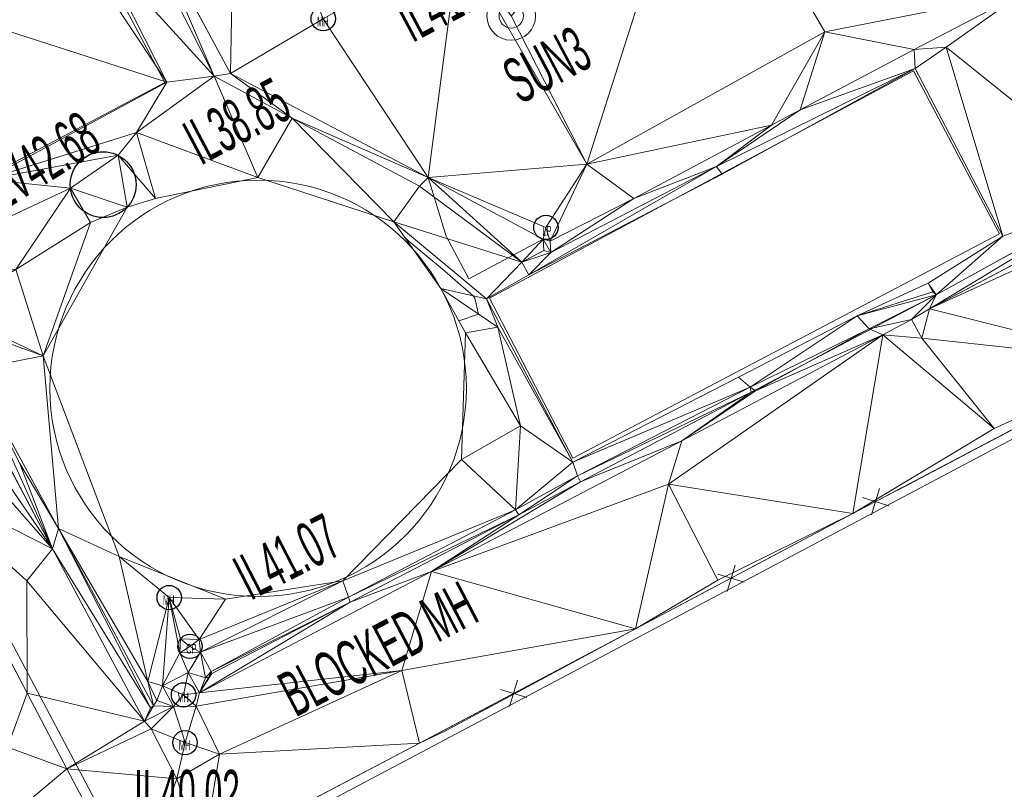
# Model space of a CAD drawing. Extents: x 79271 to 79617, y -3659238 to -3658956.
# Tile 10 of 29: x 79417 to 79447, y -3659144 to -3659120. Entities that reach past the tile are written whole.
import ezdxf
from ezdxf.enums import TextEntityAlignment as Align

# ---------------------------------------------------------------- set-up
doc = ezdxf.new("R2010")
doc.units = 0
for name, color, linetype in [('3dFace', 7, 'Continuous'), ('BUILDING', 7, 'Continuous'), ('CATCH_PIT', 7, 'Continuous'), ('CODE', 7, 'Continuous'), ('ELEVATION', 7, 'Continuous'), ('ELP', 7, 'Continuous'), ('ERF_LINES', 7, 'Continuous'), ('FENCE', 7, 'Continuous'), ('GCONTOUR', 7, 'Continuous'), ('MH', 7, 'Continuous'), ('PIP', 7, 'Continuous'), ('POLYLINES', 7, 'Continuous'), ('RES', 7, 'Continuous'), ('SUMP', 7, 'Continuous'), ('WALL', 7, 'Continuous'), ('WASTE_WATER_TREATMENT_PLANT', 7, 'Continuous'), ('WORKING_POINT_PERM', 7, 'Continuous')]:
    doc.layers.add(name, color=color, linetype=linetype)
doc.styles.add('Arial', font='arial.ttf', dxfattribs={"height": 1})

msp = doc.modelspace()

# ---------------------------------------------------------------- linework, layer by layer
at = {"layer": '3dFace', "color": 142, "linetype": 'Continuous', "lineweight": 0, "transparency": 33554687}
for points in [[(79423.647, -3659113.627, 42.35), (79420.86, -3659117.192, 42.315), (79423.492, -3659122.06, 42.324), (79423.647, -3659113.627, 42.35)], [(79426.352, -3659120.372, 42.336), (79423.647, -3659113.627, 42.35), (79423.492, -3659122.06, 42.324), (79426.352, -3659120.372, 42.336)], [(79434.481, -3659124.857, 42.409), (79437.915, -3659114.065, 42.463), (79432.148, -3659120.285, 42.373), (79434.481, -3659124.857, 42.409)], [(79437.915, -3659114.065, 42.463), (79434.481, -3659124.857, 42.409), (79441.819, -3659120.781, 42.433), (79437.915, -3659114.065, 42.463)], [(79447.916, -3659119.579, 42.388), (79437.915, -3659114.065, 42.463), (79441.819, -3659120.781, 42.433), (79447.916, -3659119.579, 42.388)], [(79420.704, -3659117.62, 42.339), (79422.993, -3659122.147, 42.357), (79420.86, -3659117.192, 42.315), (79420.704, -3659117.62, 42.339)], [(79420.86, -3659117.192, 42.315), (79422.993, -3659122.147, 42.357), (79423.492, -3659122.06, 42.324), (79420.86, -3659117.192, 42.315)], [(79420.704, -3659117.62, 42.339), (79419.487, -3659118.293, 42.306), (79422.993, -3659122.147, 42.357), (79420.704, -3659117.62, 42.339)], [(79430.528, -3659118.005, 42.465), (79426.352, -3659120.372, 42.336), (79429.585, -3659125.266, 42.367), (79430.528, -3659118.005, 42.465)], [(79430.528, -3659118.005, 42.465), (79429.585, -3659125.266, 42.367), (79434.481, -3659124.857, 42.409), (79430.528, -3659118.005, 42.465)], [(79430.528, -3659118.005, 42.465), (79434.481, -3659124.857, 42.409), (79432.148, -3659120.285, 42.373), (79430.528, -3659118.005, 42.465)], [(79421.529, -3659122.33, 42.322), (79418.774, -3659118.173, 42.486), (79415.076, -3659120.256, 42.232), (79421.529, -3659122.33, 42.322)], [(79419.487, -3659118.293, 42.306), (79418.774, -3659118.173, 42.486), (79421.529, -3659122.33, 42.322), (79419.487, -3659118.293, 42.306)], [(79421.529, -3659122.33, 42.322), (79422.993, -3659122.147, 42.357), (79419.487, -3659118.293, 42.306), (79421.529, -3659122.33, 42.322)], [(79447.916, -3659119.579, 42.388), (79441.819, -3659120.781, 42.433), (79444.576, -3659121.321, 42.426), (79447.916, -3659119.579, 42.388)], [(79447.916, -3659119.579, 42.388), (79444.576, -3659121.321, 42.426), (79445.564, -3659121.254, 42.373), (79447.916, -3659119.579, 42.388)], [(79451.078, -3659125.682, 42.286), (79447.916, -3659119.579, 42.388), (79445.564, -3659121.254, 42.373), (79451.078, -3659125.682, 42.286)], [(79415.956, -3659125.326, 42.193), (79421.529, -3659122.33, 42.322), (79415.076, -3659120.256, 42.232), (79415.956, -3659125.326, 42.193)], [(79429.585, -3659125.266, 42.367), (79426.352, -3659120.372, 42.336), (79423.492, -3659122.06, 42.324), (79429.585, -3659125.266, 42.367)], [(79441.819, -3659120.781, 42.433), (79434.481, -3659124.857, 42.409), (79440.173, -3659123.657, 42.443), (79441.819, -3659120.781, 42.433)], [(79441.055, -3659123.185, 42.439), (79441.819, -3659120.781, 42.433), (79440.173, -3659123.657, 42.443), (79441.055, -3659123.185, 42.439)], [(79444.576, -3659121.321, 42.426), (79441.819, -3659120.781, 42.433), (79441.055, -3659123.185, 42.439), (79444.576, -3659121.321, 42.426)], [(79444.607, -3659121.912, 42.422), (79444.576, -3659121.321, 42.426), (79441.055, -3659123.185, 42.439), (79444.607, -3659121.912, 42.422)], [(79444.607, -3659121.912, 42.422), (79445.564, -3659121.254, 42.373), (79444.576, -3659121.321, 42.426), (79444.607, -3659121.912, 42.422)], [(79447.304, -3659127.081, 42.254), (79445.564, -3659121.254, 42.373), (79444.607, -3659121.912, 42.422), (79447.304, -3659127.081, 42.254)], [(79451.078, -3659125.682, 42.286), (79445.564, -3659121.254, 42.373), (79447.304, -3659127.081, 42.254), (79451.078, -3659125.682, 42.286)], [(79444.607, -3659121.912, 42.422), (79441.055, -3659123.185, 42.439), (79438.48, -3659124.925, 42.402), (79444.607, -3659121.912, 42.422)], [(79444.607, -3659121.912, 42.422), (79438.48, -3659124.925, 42.402), (79438.655, -3659125.162, 42.389), (79444.607, -3659121.912, 42.422)], [(79420.599, -3659123.886, 42.339), (79424.332, -3659125.268, 42.355), (79422.993, -3659122.147, 42.357), (79420.599, -3659123.886, 42.339)], [(79420.599, -3659123.886, 42.339), (79422.993, -3659122.147, 42.357), (79421.529, -3659122.33, 42.322), (79420.599, -3659123.886, 42.339)], [(79425.391, -3659123.444, 42.373), (79423.492, -3659122.06, 42.324), (79422.993, -3659122.147, 42.357), (79425.391, -3659123.444, 42.373)], [(79425.391, -3659123.444, 42.373), (79422.993, -3659122.147, 42.357), (79424.332, -3659125.268, 42.355), (79425.391, -3659123.444, 42.373)], [(79429.585, -3659125.266, 42.367), (79423.492, -3659122.06, 42.324), (79425.391, -3659123.444, 42.373), (79429.585, -3659125.266, 42.367)], [(79415.956, -3659125.326, 42.193), (79420.599, -3659123.886, 42.339), (79421.529, -3659122.33, 42.322), (79415.956, -3659125.326, 42.193)], [(79440.173, -3659123.657, 42.443), (79438.48, -3659124.925, 42.402), (79441.055, -3659123.185, 42.439), (79440.173, -3659123.657, 42.443)], [(79428.532, -3659126.633, 42.379), (79425.391, -3659123.444, 42.373), (79424.332, -3659125.268, 42.355), (79428.532, -3659126.633, 42.379)], [(79429.585, -3659125.266, 42.367), (79425.391, -3659123.444, 42.373), (79429.317, -3659125.538, 42.414), (79429.585, -3659125.266, 42.367)], [(79429.317, -3659125.538, 42.414), (79425.391, -3659123.444, 42.373), (79428.532, -3659126.633, 42.379), (79429.317, -3659125.538, 42.414)], [(79440.173, -3659123.657, 42.443), (79434.481, -3659124.857, 42.409), (79435.929, -3659125.915, 42.398), (79440.173, -3659123.657, 42.443)], [(79440.173, -3659123.657, 42.443), (79435.929, -3659125.915, 42.398), (79438.48, -3659124.925, 42.402), (79440.173, -3659123.657, 42.443)], [(79415.956, -3659125.326, 42.193), (79420.025, -3659124.584, 42.291), (79420.599, -3659123.886, 42.339), (79415.956, -3659125.326, 42.193)], [(79420.025, -3659124.584, 42.291), (79421.182, -3659125.913, 42.31), (79420.599, -3659123.886, 42.339), (79420.025, -3659124.584, 42.291)], [(79420.599, -3659123.886, 42.339), (79421.182, -3659125.913, 42.31), (79424.332, -3659125.268, 42.355), (79420.599, -3659123.886, 42.339)], [(79418.557, -3659125.594, 42.255), (79420.025, -3659124.584, 42.291), (79415.956, -3659125.326, 42.193), (79418.557, -3659125.594, 42.255)], [(79418.557, -3659125.594, 42.255), (79420.303, -3659126.186, 42.272), (79420.025, -3659124.584, 42.291), (79418.557, -3659125.594, 42.255)], [(79421.182, -3659125.913, 42.31), (79420.025, -3659124.584, 42.291), (79420.303, -3659126.186, 42.272), (79421.182, -3659125.913, 42.31)], [(79448.436, -3659127.768, 42.355), (79454.016, -3659124.572, 42.237), (79445.046, -3659129.319, 42.319), (79448.436, -3659127.768, 42.355)], [(79445.046, -3659129.319, 42.319), (79454.016, -3659124.572, 42.237), (79451.078, -3659125.682, 42.286), (79445.046, -3659129.319, 42.319)], [(79429.585, -3659125.266, 42.367), (79433.218, -3659126.809, 42.35), (79434.481, -3659124.857, 42.409), (79429.585, -3659125.266, 42.367)], [(79438.48, -3659124.925, 42.402), (79433.367, -3659127.586, 42.366), (79432.691, -3659128.273, 42.381), (79438.48, -3659124.925, 42.402)], [(79438.48, -3659124.925, 42.402), (79432.691, -3659128.273, 42.381), (79438.655, -3659125.162, 42.389), (79438.48, -3659124.925, 42.402)], [(79433.218, -3659126.809, 42.35), (79433.347, -3659127.236, 42.417), (79434.481, -3659124.857, 42.409), (79433.218, -3659126.809, 42.35)], [(79434.481, -3659124.857, 42.409), (79433.347, -3659127.236, 42.417), (79435.929, -3659125.915, 42.398), (79434.481, -3659124.857, 42.409)], [(79435.929, -3659125.915, 42.398), (79433.367, -3659127.586, 42.366), (79438.48, -3659124.925, 42.402), (79435.929, -3659125.915, 42.398)], [(79413.726, -3659127.854, 42.138), (79418.557, -3659125.594, 42.255), (79415.956, -3659125.326, 42.193), (79413.726, -3659127.854, 42.138)], [(79429.317, -3659125.538, 42.414), (79432.471, -3659127.88, 42.393), (79429.585, -3659125.266, 42.367), (79429.317, -3659125.538, 42.414)], [(79429.585, -3659125.266, 42.367), (79432.471, -3659127.88, 42.393), (79433.135, -3659127.166, 42.382), (79429.585, -3659125.266, 42.367)], [(79429.585, -3659125.266, 42.367), (79433.135, -3659127.166, 42.382), (79433.218, -3659126.809, 42.35), (79429.585, -3659125.266, 42.367)], [(79416.875, -3659128.106, 42.184), (79418.557, -3659125.594, 42.255), (79413.726, -3659127.854, 42.138), (79416.875, -3659128.106, 42.184)], [(79419.179, -3659126.654, 42.266), (79418.557, -3659125.594, 42.255), (79416.875, -3659128.106, 42.184), (79419.179, -3659126.654, 42.266)], [(79420.303, -3659126.186, 42.272), (79418.557, -3659125.594, 42.255), (79419.179, -3659126.654, 42.266), (79420.303, -3659126.186, 42.272)], [(79428.532, -3659126.633, 42.379), (79432.471, -3659127.88, 42.393), (79429.317, -3659125.538, 42.414), (79428.532, -3659126.633, 42.379)], [(79435.929, -3659125.915, 42.398), (79433.347, -3659127.236, 42.417), (79433.367, -3659127.586, 42.366), (79435.929, -3659125.915, 42.398)], [(79445.046, -3659129.319, 42.319), (79451.078, -3659125.682, 42.286), (79445.246, -3659128.883, 42.223), (79445.046, -3659129.319, 42.319)], [(79445.246, -3659128.883, 42.223), (79451.078, -3659125.682, 42.286), (79447.304, -3659127.081, 42.254), (79445.246, -3659128.883, 42.223)], [(79419.179, -3659126.654, 42.266), (79417.713, -3659130.769, 42.342), (79420.303, -3659126.186, 42.272), (79419.179, -3659126.654, 42.266)], [(79416.875, -3659128.106, 42.184), (79417.713, -3659130.769, 42.342), (79419.179, -3659126.654, 42.266), (79416.875, -3659128.106, 42.184)], [(79431.391, -3659129.01, 42.35), (79428.532, -3659126.633, 42.379), (79429.982, -3659128.696, 42.862), (79431.391, -3659129.01, 42.35)], [(79431.391, -3659129.01, 42.35), (79432.471, -3659127.88, 42.393), (79428.532, -3659126.633, 42.379), (79431.391, -3659129.01, 42.35)], [(79433.218, -3659126.809, 42.35), (79433.135, -3659127.166, 42.382), (79433.347, -3659127.236, 42.417), (79433.218, -3659126.809, 42.35)], [(79433.135, -3659127.166, 42.382), (79432.471, -3659127.88, 42.393), (79433.156, -3659127.515, 42.389), (79433.135, -3659127.166, 42.382)], [(79433.367, -3659127.586, 42.366), (79433.347, -3659127.236, 42.417), (79433.135, -3659127.166, 42.382), (79433.367, -3659127.586, 42.366)], [(79433.367, -3659127.586, 42.366), (79433.135, -3659127.166, 42.382), (79433.156, -3659127.515, 42.389), (79433.367, -3659127.586, 42.366)], [(79445.246, -3659128.883, 42.223), (79447.304, -3659127.081, 42.254), (79445.007, -3659128.529, 42.189), (79445.246, -3659128.883, 42.223)], [(79432.471, -3659127.88, 42.393), (79433.367, -3659127.586, 42.366), (79433.156, -3659127.515, 42.389), (79432.471, -3659127.88, 42.393)], [(79432.691, -3659128.273, 42.381), (79433.367, -3659127.586, 42.366), (79432.471, -3659127.88, 42.393), (79432.691, -3659128.273, 42.381)], [(79445.046, -3659129.319, 42.319), (79451.564, -3659130.951, 42.2), (79448.436, -3659127.768, 42.355), (79445.046, -3659129.319, 42.319)], [(79432.471, -3659127.88, 42.393), (79431.391, -3659129.01, 42.35), (79432.691, -3659128.273, 42.381), (79432.471, -3659127.88, 42.393)], [(79416.875, -3659128.106, 42.184), (79414.732, -3659129.372, 42.127), (79417.713, -3659130.769, 42.342), (79416.875, -3659128.106, 42.184)], [(79431.391, -3659129.01, 42.35), (79429.982, -3659128.696, 42.862), (79431.736, -3659129.885, 42.315), (79431.391, -3659129.01, 42.35)], [(79429.982, -3659128.696, 42.862), (79430.738, -3659130.054, 42.369), (79431.736, -3659129.885, 42.315), (79429.982, -3659128.696, 42.862)], [(79442.813, -3659129.535, 42.162), (79445.151, -3659128.793, 42.197), (79445.007, -3659128.529, 42.189), (79442.813, -3659129.535, 42.162)], [(79445.246, -3659128.883, 42.223), (79445.007, -3659128.529, 42.189), (79445.151, -3659128.793, 42.197), (79445.246, -3659128.883, 42.223)], [(79442.813, -3659129.535, 42.162), (79445.246, -3659128.883, 42.223), (79445.151, -3659128.793, 42.197), (79442.813, -3659129.535, 42.162)], [(79443.183, -3659129.931, 42.196), (79445.246, -3659128.883, 42.223), (79442.813, -3659129.535, 42.162), (79443.183, -3659129.931, 42.196)], [(79443.183, -3659129.931, 42.196), (79444.485, -3659129.647, 42.377), (79445.246, -3659128.883, 42.223), (79443.183, -3659129.931, 42.196)], [(79444.485, -3659129.647, 42.377), (79445.046, -3659129.319, 42.319), (79445.246, -3659128.883, 42.223), (79444.485, -3659129.647, 42.377)], [(79413.777, -3659130.541, 42.268), (79418.001, -3659136.716, 42.193), (79413.987, -3659129.12, 42.188), (79413.777, -3659130.541, 42.268)], [(79413.987, -3659129.12, 42.188), (79418.001, -3659136.716, 42.193), (79415.521, -3659131.204, 42.137), (79413.987, -3659129.12, 42.188)], [(79431.736, -3659129.885, 42.315), (79434.047, -3659134.049, 42.156), (79431.391, -3659129.01, 42.35), (79431.736, -3659129.885, 42.315)], [(79417.713, -3659130.769, 42.342), (79414.732, -3659129.372, 42.127), (79414.695, -3659129.679, 42.131), (79417.713, -3659130.769, 42.342)], [(79439.517, -3659131.738, 42.152), (79442.813, -3659129.535, 42.162), (79439.16, -3659131.421, 42.148), (79439.517, -3659131.738, 42.152)], [(79439.517, -3659131.738, 42.152), (79443.183, -3659129.931, 42.196), (79442.813, -3659129.535, 42.162), (79439.517, -3659131.738, 42.152)], [(79444.485, -3659129.647, 42.377), (79444.806, -3659130.223, 42.39), (79445.046, -3659129.319, 42.319), (79444.485, -3659129.647, 42.377)], [(79444.806, -3659130.223, 42.39), (79451.564, -3659130.951, 42.2), (79445.046, -3659129.319, 42.319), (79444.806, -3659130.223, 42.39)], [(79417.713, -3659130.769, 42.342), (79414.695, -3659129.679, 42.131), (79415.521, -3659131.204, 42.137), (79417.713, -3659130.769, 42.342)], [(79431.736, -3659129.885, 42.315), (79430.738, -3659130.054, 42.369), (79432.436, -3659132.922, 42.244), (79431.736, -3659129.885, 42.315)], [(79431.736, -3659129.885, 42.315), (79432.436, -3659132.922, 42.244), (79434.047, -3659134.049, 42.156), (79431.736, -3659129.885, 42.315)], [(79443.61, -3659130.116, 42.328), (79444.485, -3659129.647, 42.377), (79443.183, -3659129.931, 42.196), (79443.61, -3659130.116, 42.328)], [(79443.61, -3659130.116, 42.328), (79444.806, -3659130.223, 42.39), (79444.485, -3659129.647, 42.377), (79443.61, -3659130.116, 42.328)], [(79432.436, -3659132.922, 42.244), (79430.738, -3659130.054, 42.369), (79430.611, -3659133.969, 42.194), (79432.436, -3659132.922, 42.244)], [(79436.999, -3659134.722, 42.251), (79442.683, -3659135.634, 42.218), (79443.61, -3659130.116, 42.328), (79436.999, -3659134.722, 42.251)], [(79436.999, -3659134.722, 42.251), (79443.61, -3659130.116, 42.328), (79437.405, -3659133.392, 42.239), (79436.999, -3659134.722, 42.251)], [(79437.405, -3659133.392, 42.239), (79443.61, -3659130.116, 42.328), (79439.678, -3659131.85, 42.161), (79437.405, -3659133.392, 42.239)], [(79439.678, -3659131.85, 42.161), (79443.183, -3659129.931, 42.196), (79439.517, -3659131.738, 42.152), (79439.678, -3659131.85, 42.161)], [(79439.678, -3659131.85, 42.161), (79443.61, -3659130.116, 42.328), (79443.183, -3659129.931, 42.196), (79439.678, -3659131.85, 42.161)], [(79443.61, -3659130.116, 42.328), (79442.683, -3659135.634, 42.218), (79447.044, -3659133.004, 42.309), (79443.61, -3659130.116, 42.328)], [(79443.61, -3659130.116, 42.328), (79447.044, -3659133.004, 42.309), (79444.806, -3659130.223, 42.39), (79443.61, -3659130.116, 42.328)], [(79444.806, -3659130.223, 42.39), (79447.044, -3659133.004, 42.309), (79451.564, -3659130.951, 42.2), (79444.806, -3659130.223, 42.39)], [(79413.025, -3659131.046, 42.441), (79418.001, -3659136.716, 42.193), (79413.777, -3659130.541, 42.268), (79413.025, -3659131.046, 42.441)], [(79415.521, -3659131.204, 42.137), (79418.189, -3659136.095, 42.096), (79417.713, -3659130.769, 42.342), (79415.521, -3659131.204, 42.137)], [(79417.713, -3659130.769, 42.342), (79418.189, -3659136.095, 42.096), (79420.064, -3659136.954, 42.492), (79417.713, -3659130.769, 42.342)], [(79413.748, -3659134.557, 42.403), (79418.001, -3659136.716, 42.193), (79413.025, -3659131.046, 42.441), (79413.748, -3659134.557, 42.403)], [(79451.564, -3659130.951, 42.2), (79447.044, -3659133.004, 42.309), (79442.683, -3659135.634, 42.218), (79451.564, -3659130.951, 42.2)], [(79415.521, -3659131.204, 42.137), (79418.001, -3659136.716, 42.193), (79416.996, -3659134.09, 42.084), (79415.521, -3659131.204, 42.137)], [(79415.521, -3659131.204, 42.137), (79416.996, -3659134.09, 42.084), (79418.189, -3659136.095, 42.096), (79415.521, -3659131.204, 42.137)], [(79434.047, -3659134.049, 42.156), (79439.517, -3659131.738, 42.152), (79439.16, -3659131.421, 42.148), (79434.047, -3659134.049, 42.156)], [(79434.193, -3659134.465, 42.167), (79439.517, -3659131.738, 42.152), (79434.047, -3659134.049, 42.156), (79434.193, -3659134.465, 42.167)], [(79434.193, -3659134.465, 42.167), (79439.55, -3659131.891, 42.279), (79439.517, -3659131.738, 42.152), (79434.193, -3659134.465, 42.167)], [(79434.289, -3659134.649, 42.284), (79439.55, -3659131.891, 42.279), (79434.193, -3659134.465, 42.167), (79434.289, -3659134.649, 42.284)], [(79434.289, -3659134.649, 42.284), (79437.405, -3659133.392, 42.239), (79439.55, -3659131.891, 42.279), (79434.289, -3659134.649, 42.284)], [(79437.405, -3659133.392, 42.239), (79439.678, -3659131.85, 42.161), (79439.55, -3659131.891, 42.279), (79437.405, -3659133.392, 42.239)], [(79439.678, -3659131.85, 42.161), (79439.517, -3659131.738, 42.152), (79439.55, -3659131.891, 42.279), (79439.678, -3659131.85, 42.161)], [(79430.611, -3659133.969, 42.194), (79432.277, -3659135.513, 42.163), (79432.436, -3659132.922, 42.244), (79430.611, -3659133.969, 42.194)], [(79432.277, -3659135.513, 42.163), (79434.047, -3659134.049, 42.156), (79432.436, -3659132.922, 42.244), (79432.277, -3659135.513, 42.163)], [(79429.688, -3659137.42, 42.259), (79436.999, -3659134.722, 42.251), (79437.405, -3659133.392, 42.239), (79429.688, -3659137.42, 42.259)], [(79429.688, -3659137.42, 42.259), (79437.405, -3659133.392, 42.239), (79434.289, -3659134.649, 42.284), (79429.688, -3659137.42, 42.259)], [(79416.996, -3659134.09, 42.084), (79418.001, -3659136.716, 42.193), (79418.189, -3659136.095, 42.096), (79416.996, -3659134.09, 42.084)], [(79426.955, -3659137.71, 42.168), (79432.277, -3659135.513, 42.163), (79430.611, -3659133.969, 42.194), (79426.955, -3659137.71, 42.168)], [(79432.277, -3659135.513, 42.163), (79434.193, -3659134.465, 42.167), (79434.047, -3659134.049, 42.156), (79432.277, -3659135.513, 42.163)], [(79432.379, -3659135.666, 42.296), (79434.193, -3659134.465, 42.167), (79432.277, -3659135.513, 42.163), (79432.379, -3659135.666, 42.296)], [(79432.379, -3659135.666, 42.296), (79434.289, -3659134.649, 42.284), (79434.193, -3659134.465, 42.167), (79432.379, -3659135.666, 42.296)], [(79413.748, -3659134.557, 42.403), (79416.615, -3659142.834, 42.367), (79417.228, -3659141.165, 42.356), (79413.748, -3659134.557, 42.403)], [(79413.748, -3659134.557, 42.403), (79417.228, -3659141.165, 42.356), (79417.217, -3659137.711, 42.245), (79413.748, -3659134.557, 42.403)], [(79413.748, -3659134.557, 42.403), (79417.217, -3659137.711, 42.245), (79418.001, -3659136.716, 42.193), (79413.748, -3659134.557, 42.403)], [(79429.688, -3659137.42, 42.259), (79434.289, -3659134.649, 42.284), (79432.379, -3659135.666, 42.296), (79429.688, -3659137.42, 42.259)], [(79429.688, -3659137.42, 42.259), (79435.977, -3659139.19, 42.246), (79436.999, -3659134.722, 42.251), (79429.688, -3659137.42, 42.259)], [(79436.999, -3659134.722, 42.251), (79435.977, -3659139.19, 42.246), (79438.516, -3659137.681, 42.226), (79436.999, -3659134.722, 42.251)], [(79436.999, -3659134.722, 42.251), (79438.516, -3659137.681, 42.226), (79442.683, -3659135.634, 42.218), (79436.999, -3659134.722, 42.251)], [(79427.128, -3659138.213, 42.169), (79432.277, -3659135.513, 42.163), (79426.955, -3659137.71, 42.168), (79427.128, -3659138.213, 42.169)], [(79427.128, -3659138.213, 42.169), (79432.379, -3659135.666, 42.296), (79432.277, -3659135.513, 42.163), (79427.128, -3659138.213, 42.169)], [(79427.181, -3659138.368, 42.272), (79432.379, -3659135.666, 42.296), (79427.128, -3659138.213, 42.169), (79427.181, -3659138.368, 42.272)], [(79427.181, -3659138.368, 42.272), (79429.688, -3659137.42, 42.259), (79432.379, -3659135.666, 42.296), (79427.181, -3659138.368, 42.272)], [(79442.683, -3659135.634, 42.218), (79438.516, -3659137.681, 42.226), (79435.977, -3659139.19, 42.246), (79442.683, -3659135.634, 42.218)], [(79418.001, -3659136.716, 42.193), (79421.031, -3659141.627, 42.098), (79418.189, -3659136.095, 42.096), (79418.001, -3659136.716, 42.193)], [(79418.189, -3659136.095, 42.096), (79421.031, -3659141.627, 42.098), (79421.123, -3659141.562, 42.105), (79418.189, -3659136.095, 42.096)], [(79418.189, -3659136.095, 42.096), (79421.123, -3659141.562, 42.105), (79420.94, -3659140.812, 42.078), (79418.189, -3659136.095, 42.096)], [(79418.189, -3659136.095, 42.096), (79420.94, -3659140.812, 42.078), (79420.064, -3659136.954, 42.492), (79418.189, -3659136.095, 42.096)], [(79417.217, -3659137.711, 42.245), (79420.846, -3659142.03, 42.189), (79418.001, -3659136.716, 42.193), (79417.217, -3659137.711, 42.245)], [(79418.001, -3659136.716, 42.193), (79420.846, -3659142.03, 42.189), (79421.031, -3659141.627, 42.098), (79418.001, -3659136.716, 42.193)], [(79421.602, -3659138.222, 42.086), (79423.339, -3659138.268, 42.156), (79420.064, -3659136.954, 42.492), (79421.602, -3659138.222, 42.086)], [(79420.064, -3659136.954, 42.492), (79420.94, -3659140.812, 42.078), (79421.602, -3659138.222, 42.086), (79420.064, -3659136.954, 42.492)], [(79422.535, -3659141.159, 42.106), (79428.774, -3659140.473, 42.274), (79429.688, -3659137.42, 42.259), (79422.535, -3659141.159, 42.106)], [(79422.535, -3659141.159, 42.106), (79429.688, -3659137.42, 42.259), (79427.181, -3659138.368, 42.272), (79422.535, -3659141.159, 42.106)], [(79429.688, -3659137.42, 42.259), (79428.774, -3659140.473, 42.274), (79435.977, -3659139.19, 42.246), (79429.688, -3659137.42, 42.259)], [(79417.228, -3659141.165, 42.356), (79420.846, -3659142.03, 42.189), (79417.217, -3659137.711, 42.245), (79417.228, -3659141.165, 42.356)], [(79422.572, -3659139.904, 42.067), (79426.955, -3659137.71, 42.168), (79422.529, -3659139.515, 42.061), (79422.572, -3659139.904, 42.067)], [(79422.529, -3659139.515, 42.061), (79426.955, -3659137.71, 42.168), (79423.339, -3659138.268, 42.156), (79422.529, -3659139.515, 42.061)], [(79422.572, -3659139.904, 42.067), (79427.128, -3659138.213, 42.169), (79426.955, -3659137.71, 42.168), (79422.572, -3659139.904, 42.067)], [(79421.602, -3659138.222, 42.086), (79420.94, -3659140.812, 42.078), (79421.394, -3659140.94, 42.103), (79421.602, -3659138.222, 42.086)], [(79421.602, -3659138.222, 42.086), (79421.394, -3659140.94, 42.103), (79421.928, -3659139.93, 42.067), (79421.602, -3659138.222, 42.086)], [(79421.602, -3659138.222, 42.086), (79421.928, -3659139.93, 42.067), (79421.953, -3659139.496, 42.053), (79421.602, -3659138.222, 42.086)], [(79421.953, -3659139.496, 42.053), (79422.529, -3659139.515, 42.061), (79421.602, -3659138.222, 42.086), (79421.953, -3659139.496, 42.053)], [(79421.602, -3659138.222, 42.086), (79422.529, -3659139.515, 42.061), (79423.339, -3659138.268, 42.156), (79421.602, -3659138.222, 42.086)], [(79422.535, -3659141.159, 42.106), (79427.181, -3659138.368, 42.272), (79422.913, -3659140.568, 42.246), (79422.535, -3659141.159, 42.106)], [(79422.897, -3659140.499, 42.103), (79427.128, -3659138.213, 42.169), (79422.572, -3659139.904, 42.067), (79422.897, -3659140.499, 42.103)], [(79422.897, -3659140.499, 42.103), (79427.181, -3659138.368, 42.272), (79427.128, -3659138.213, 42.169), (79422.897, -3659140.499, 42.103)], [(79422.913, -3659140.568, 42.246), (79427.181, -3659138.368, 42.272), (79422.897, -3659140.499, 42.103), (79422.913, -3659140.568, 42.246)], [(79428.774, -3659140.473, 42.274), (79429.319, -3659142.715, 42.256), (79435.977, -3659139.19, 42.246), (79428.774, -3659140.473, 42.274)], [(79435.977, -3659139.19, 42.246), (79429.319, -3659142.715, 42.256), (79430.147, -3659142.324, 42.285), (79435.977, -3659139.19, 42.246)], [(79421.953, -3659139.496, 42.053), (79421.928, -3659139.93, 42.067), (79422.243, -3659139.726, 42.079), (79421.953, -3659139.496, 42.053)], [(79421.953, -3659139.496, 42.053), (79422.243, -3659139.726, 42.079), (79422.529, -3659139.515, 42.061), (79421.953, -3659139.496, 42.053)], [(79422.529, -3659139.515, 42.061), (79422.243, -3659139.726, 42.079), (79422.572, -3659139.904, 42.067), (79422.529, -3659139.515, 42.061)], [(79422.191, -3659140.528, 42.093), (79421.928, -3659139.93, 42.067), (79421.394, -3659140.94, 42.103), (79422.191, -3659140.528, 42.093)], [(79422.572, -3659139.904, 42.067), (79422.243, -3659139.726, 42.079), (79421.928, -3659139.93, 42.067), (79422.572, -3659139.904, 42.067)], [(79422.572, -3659139.904, 42.067), (79421.928, -3659139.93, 42.067), (79422.191, -3659140.528, 42.093), (79422.572, -3659139.904, 42.067)], [(79422.191, -3659140.528, 42.093), (79422.72, -3659140.696, 42.119), (79422.572, -3659139.904, 42.067), (79422.191, -3659140.528, 42.093)], [(79422.572, -3659139.904, 42.067), (79422.72, -3659140.696, 42.119), (79422.897, -3659140.499, 42.103), (79422.572, -3659139.904, 42.067)], [(79422.044, -3659141.222, 42.131), (79422.191, -3659140.528, 42.093), (79421.394, -3659140.94, 42.103), (79422.044, -3659141.222, 42.131)], [(79422.044, -3659141.222, 42.131), (79422.535, -3659141.159, 42.106), (79422.191, -3659140.528, 42.093), (79422.044, -3659141.222, 42.131)], [(79422.191, -3659140.528, 42.093), (79422.535, -3659141.159, 42.106), (79422.72, -3659140.696, 42.119), (79422.191, -3659140.528, 42.093)], [(79423.154, -3659143.053, 42.276), (79428.774, -3659140.473, 42.274), (79422.437, -3659141.568, 42.145), (79423.154, -3659143.053, 42.276)], [(79422.437, -3659141.568, 42.145), (79428.774, -3659140.473, 42.274), (79422.535, -3659141.159, 42.106), (79422.437, -3659141.568, 42.145)], [(79422.897, -3659140.499, 42.103), (79422.72, -3659140.696, 42.119), (79422.824, -3659140.677, 42.23), (79422.897, -3659140.499, 42.103)], [(79422.897, -3659140.499, 42.103), (79422.824, -3659140.677, 42.23), (79422.913, -3659140.568, 42.246), (79422.897, -3659140.499, 42.103)], [(79423.154, -3659143.053, 42.276), (79429.319, -3659142.715, 42.256), (79428.774, -3659140.473, 42.274), (79423.154, -3659143.053, 42.276)], [(79421.22, -3659141.391, 42.104), (79421.394, -3659140.94, 42.103), (79420.94, -3659140.812, 42.078), (79421.22, -3659141.391, 42.104)], [(79421.22, -3659141.391, 42.104), (79420.94, -3659140.812, 42.078), (79421.123, -3659141.562, 42.105), (79421.22, -3659141.391, 42.104)], [(79422.535, -3659141.159, 42.106), (79422.913, -3659140.568, 42.246), (79422.824, -3659140.677, 42.23), (79422.535, -3659141.159, 42.106)], [(79422.72, -3659140.696, 42.119), (79422.535, -3659141.159, 42.106), (79422.824, -3659140.677, 42.23), (79422.72, -3659140.696, 42.119)], [(79421.22, -3659141.391, 42.104), (79421.74, -3659141.584, 42.093), (79421.394, -3659140.94, 42.103), (79421.22, -3659141.391, 42.104)], [(79422.044, -3659141.222, 42.131), (79421.394, -3659140.94, 42.103), (79421.74, -3659141.584, 42.093), (79422.044, -3659141.222, 42.131)], [(79416.615, -3659142.834, 42.367), (79418.45, -3659143.499, 42.232), (79417.228, -3659141.165, 42.356), (79416.615, -3659142.834, 42.367)], [(79418.45, -3659143.499, 42.232), (79420.846, -3659142.03, 42.189), (79417.228, -3659141.165, 42.356), (79418.45, -3659143.499, 42.232)], [(79421.123, -3659141.562, 42.105), (79421.74, -3659141.584, 42.093), (79421.22, -3659141.391, 42.104), (79421.123, -3659141.562, 42.105)], [(79421.74, -3659141.584, 42.093), (79422.437, -3659141.568, 42.145), (79422.044, -3659141.222, 42.131), (79421.74, -3659141.584, 42.093)], [(79422.044, -3659141.222, 42.131), (79422.437, -3659141.568, 42.145), (79422.535, -3659141.159, 42.106), (79422.044, -3659141.222, 42.131)], [(79420.846, -3659142.03, 42.189), (79421.74, -3659141.584, 42.093), (79421.123, -3659141.562, 42.105), (79420.846, -3659142.03, 42.189)], [(79420.846, -3659142.03, 42.189), (79421.123, -3659141.562, 42.105), (79421.031, -3659141.627, 42.098), (79420.846, -3659142.03, 42.189)], [(79421.043, -3659142.267, 42.203), (79421.74, -3659141.584, 42.093), (79420.846, -3659142.03, 42.189), (79421.043, -3659142.267, 42.203)], [(79421.043, -3659142.267, 42.203), (79422.092, -3659142.695, 42.496), (79421.74, -3659141.584, 42.093), (79421.043, -3659142.267, 42.203)], [(79421.74, -3659141.584, 42.093), (79422.092, -3659142.695, 42.496), (79422.437, -3659141.568, 42.145), (79421.74, -3659141.584, 42.093)], [(79422.092, -3659142.695, 42.496), (79423.154, -3659143.053, 42.276), (79422.437, -3659141.568, 42.145), (79422.092, -3659142.695, 42.496)], [(79418.45, -3659143.499, 42.232), (79421.043, -3659142.267, 42.203), (79420.846, -3659142.03, 42.189), (79418.45, -3659143.499, 42.232)], [(79421.839, -3659143.811, 42.248), (79421.043, -3659142.267, 42.203), (79418.45, -3659143.499, 42.232), (79421.839, -3659143.811, 42.248)], [(79421.839, -3659143.811, 42.248), (79422.092, -3659142.695, 42.496), (79421.043, -3659142.267, 42.203), (79421.839, -3659143.811, 42.248)], [(79415.432, -3659146.018, 42.252), (79418.45, -3659143.499, 42.232), (79416.615, -3659142.834, 42.367), (79415.432, -3659146.018, 42.252)], [(79421.839, -3659143.811, 42.248), (79423.154, -3659143.053, 42.276), (79422.092, -3659142.695, 42.496), (79421.839, -3659143.811, 42.248)], [(79423.154, -3659143.053, 42.276), (79422.627, -3659146.225, 42.24), (79429.319, -3659142.715, 42.256), (79423.154, -3659143.053, 42.276)], [(79421.839, -3659143.811, 42.248), (79422.627, -3659146.225, 42.24), (79423.154, -3659143.053, 42.276), (79421.839, -3659143.811, 42.248)], [(79415.432, -3659146.018, 42.252), (79420.519, -3659147.442, 42.2), (79418.45, -3659143.499, 42.232), (79415.432, -3659146.018, 42.252)], [(79418.45, -3659143.499, 42.232), (79420.519, -3659147.442, 42.2), (79421.839, -3659143.811, 42.248), (79418.45, -3659143.499, 42.232)], [(79421.839, -3659143.811, 42.248), (79420.519, -3659147.442, 42.2), (79422.627, -3659146.225, 42.24), (79421.839, -3659143.811, 42.248)]]:
    msp.add_3dface(points, dxfattribs=at)
at = {"layer": 'BUILDING', "color": 21, "linetype": 'Continuous', "lineweight": 9, "transparency": 33554687}
for p, q in [((79421.473, -3659122.339, 42.925), (79419.217, -3659118.09, 43.374)), ((79415.983, -3659125.248, 42.878), (79421.473, -3659122.339, 42.925))]:
    msp.add_line(p, q, dxfattribs=at)
at = {"layer": 'CATCH_PIT', "color": 32, "linetype": 'Continuous', "lineweight": 30, "transparency": 33554687}
msp.add_circle((79422.243, -3659139.726, 42.171), 0.375, dxfattribs=at)
at = {"layer": 'ELP', "color": 1, "linetype": 'Continuous', "lineweight": 30, "transparency": 33554687}
msp.add_circle((79433.218, -3659126.809, 44.88), 0.375, dxfattribs=at)
at = {"layer": 'ERF_LINES', "color": 9, "linetype": 'Continuous', "lineweight": 9, "transparency": 33554687}
for p, q in [((79420.73, -3659147.142), (79378.663, -3659067.701)), ((79571.142, -3659067.918), (79421.237, -3659147.298))]:
    msp.add_line(p, q, dxfattribs=at)
at = {"layer": 'FENCE', "color": 1, "linetype": 'Continuous', "lineweight": 9, "transparency": 33554687}
for p, q in [((79447.141, -3659133.283, 42.165), (79444.045, -3659134.916, 42.15)), ((79443.507, -3659134.86, 42.167), (79443.256, -3659135.671, 42.15)), ((79443.787, -3659135.391, 42.167), (79442.977, -3659135.14, 42.15)), ((79442.683, -3659135.634, 42.181), (79439.591, -3659137.274, 42.168)), ((79442.718, -3659135.615, 42.174), (79442.683, -3659135.634, 42.15)), ((79439.334, -3659137.75, 42.184), (79438.523, -3659137.501, 42.168)), ((79439.053, -3659137.219, 42.184), (79438.804, -3659138.031, 42.168)), ((79417.228, -3659141.165, 42.278), (79415.597, -3659138.068, 42.256)), ((79438.266, -3659137.976, 42.199), (79435.977, -3659139.19, 42.168)), ((79435.977, -3659139.19, 42.201), (79432.884, -3659140.828, 42.196)), ((79432.346, -3659140.773, 42.202), (79432.096, -3659141.584, 42.196)), ((79432.626, -3659141.303, 42.202), (79431.815, -3659141.054, 42.196)), ((79418.45, -3659143.499, 42.297), (79417.228, -3659141.165, 42.132)), ((79431.558, -3659141.53, 42.207), (79429.319, -3659142.715, 42.196)), ((79429.319, -3659142.715, 42.199), (79426.219, -3659144.341, 42.206)), ((79418.544, -3659143.679, 42.136), (79418.45, -3659143.499, 42.1))]:
    msp.add_line(p, q, dxfattribs=at)
at = {"layer": 'GCONTOUR', "color": 9, "linetype": 'Continuous', "lineweight": 9, "transparency": 33554687}
for p, q in [((79429.063, -3659127.289, 42.5), (79428.895, -3659127.15, 42.5)), ((79430.026, -3659128.097, 42.5), (79429.063, -3659127.289, 42.5)), ((79430.978, -3659128.918, 42.5), (79430.026, -3659128.097, 42.5)), ((79431.027, -3659128.994, 42.5), (79430.978, -3659128.918, 42.5)), ((79431.143, -3659129.483, 42.5), (79431.027, -3659128.994, 42.5)), ((79430.537, -3659129.693, 42.5), (79431.143, -3659129.483, 42.5))]:
    msp.add_line(p, q, dxfattribs=at)
at = {"layer": 'MH', "color": 30, "linetype": 'Continuous', "lineweight": 30, "transparency": 33554687}
for centre in [(79426.352, -3659120.372, 44.758), (79421.602, -3659138.222, 44.758), (79422.044, -3659141.222, 44.758), (79422.092, -3659142.695, 44.758)]:
    msp.add_circle(centre, 0.375, dxfattribs=at)
at = {"layer": 'PIP', "color": 142, "linetype": 'Continuous', "lineweight": 9, "transparency": 33554687}
for p, q in [((79445.246, -3659128.883, 42.173), (79451.078, -3659125.682, 42.236)), ((79419.179, -3659126.654, 42.216), (79416.875, -3659128.106, 42.134)), ((79439.55, -3659131.891, 42.229), (79445.246, -3659128.883, 42.173)), ((79415.521, -3659131.204, 42.087), (79418.189, -3659136.095, 42.046)), ((79434.289, -3659134.649, 42.234), (79439.55, -3659131.891, 42.229)), ((79432.379, -3659135.666, 42.246), (79434.289, -3659134.649, 42.234)), ((79427.181, -3659138.368, 42.222), (79432.379, -3659135.666, 42.246)), ((79421.123, -3659141.562, 42.055), (79418.189, -3659136.095, 42.046)), ((79422.913, -3659140.568, 42.196), (79427.181, -3659138.368, 42.222)), ((79422.824, -3659140.677, 42.18), (79422.913, -3659140.568, 42.196))]:
    msp.add_line(p, q, dxfattribs=at)
at = {"layer": 'POLYLINES', "color": 151, "linetype": 'Continuous', "lineweight": 9, "transparency": 33554687}
for p, q in [((79438.655, -3659125.162, 42.389), (79444.607, -3659121.912, 42.422)), ((79438.655, -3659125.162, 42.389), (79444.607, -3659121.912, 42.422)), ((79438.655, -3659125.162, 42.389), (79444.607, -3659121.912, 42.422)), ((79444.607, -3659121.912, 42.422), (79447.304, -3659127.081, 42.254)), ((79444.607, -3659121.912, 42.422), (79447.304, -3659127.081, 42.254)), ((79444.607, -3659121.912, 42.422), (79447.304, -3659127.081, 42.254)), ((79421.182, -3659125.913, 42.31), (79424.332, -3659125.268, 42.355)), ((79421.182, -3659125.913, 42.31), (79424.332, -3659125.268, 42.355)), ((79421.182, -3659125.913, 42.31), (79424.332, -3659125.268, 42.355)), ((79424.332, -3659125.268, 42.355), (79428.532, -3659126.633, 42.379)), ((79424.332, -3659125.268, 42.355), (79428.532, -3659126.633, 42.379)), ((79424.332, -3659125.268, 42.355), (79428.532, -3659126.633, 42.379)), ((79432.691, -3659128.273, 42.381), (79438.655, -3659125.162, 42.389)), ((79432.691, -3659128.273, 42.381), (79438.655, -3659125.162, 42.389)), ((79432.691, -3659128.273, 42.381), (79438.655, -3659125.162, 42.389)), ((79420.303, -3659126.186, 42.272), (79421.182, -3659125.913, 42.31)), ((79420.303, -3659126.186, 42.272), (79421.182, -3659125.913, 42.31)), ((79420.303, -3659126.186, 42.272), (79421.182, -3659125.913, 42.31)), ((79417.713, -3659130.769, 42.342), (79420.303, -3659126.186, 42.272)), ((79417.713, -3659130.769, 42.342), (79420.303, -3659126.186, 42.272)), ((79417.713, -3659130.769, 42.342), (79420.303, -3659126.186, 42.272)), ((79428.532, -3659126.633, 42.379), (79429.982, -3659128.696, 42.862)), ((79428.532, -3659126.633, 42.379), (79429.982, -3659128.696, 42.862)), ((79428.532, -3659126.633, 42.379), (79429.982, -3659128.696, 42.862)), ((79447.304, -3659127.081, 42.254), (79445.007, -3659128.529, 42.189)), ((79447.304, -3659127.081, 42.254), (79445.007, -3659128.529, 42.189)), ((79447.304, -3659127.081, 42.254), (79445.007, -3659128.529, 42.189)), ((79431.391, -3659129.01, 42.35), (79432.691, -3659128.273, 42.381)), ((79431.391, -3659129.01, 42.35), (79432.691, -3659128.273, 42.381)), ((79431.391, -3659129.01, 42.35), (79432.691, -3659128.273, 42.381)), ((79429.982, -3659128.696, 42.862), (79430.738, -3659130.054, 42.369)), ((79429.982, -3659128.696, 42.862), (79430.738, -3659130.054, 42.369)), ((79429.982, -3659128.696, 42.862), (79430.738, -3659130.054, 42.369)), ((79445.007, -3659128.529, 42.189), (79442.813, -3659129.535, 42.162)), ((79445.007, -3659128.529, 42.189), (79442.813, -3659129.535, 42.162)), ((79445.007, -3659128.529, 42.189), (79442.813, -3659129.535, 42.162)), ((79434.047, -3659134.049, 42.156), (79431.391, -3659129.01, 42.35)), ((79434.047, -3659134.049, 42.156), (79431.391, -3659129.01, 42.35)), ((79434.047, -3659134.049, 42.156), (79431.391, -3659129.01, 42.35)), ((79442.813, -3659129.535, 42.162), (79439.16, -3659131.421, 42.148)), ((79442.813, -3659129.535, 42.162), (79439.16, -3659131.421, 42.148)), ((79442.813, -3659129.535, 42.162), (79439.16, -3659131.421, 42.148)), ((79430.738, -3659130.054, 42.369), (79430.611, -3659133.969, 42.194)), ((79430.738, -3659130.054, 42.369), (79430.611, -3659133.969, 42.194)), ((79430.738, -3659130.054, 42.369), (79430.611, -3659133.969, 42.194)), ((79420.064, -3659136.954, 42.492), (79417.713, -3659130.769, 42.342)), ((79420.064, -3659136.954, 42.492), (79417.713, -3659130.769, 42.342)), ((79420.064, -3659136.954, 42.492), (79417.713, -3659130.769, 42.342)), ((79442.683, -3659135.634, 42.218), (79451.564, -3659130.951, 42.2)), ((79442.683, -3659135.634, 42.218), (79451.564, -3659130.951, 42.2)), ((79442.683, -3659135.634, 42.218), (79451.564, -3659130.951, 42.2)), ((79439.16, -3659131.421, 42.148), (79434.047, -3659134.049, 42.156)), ((79439.16, -3659131.421, 42.148), (79434.047, -3659134.049, 42.156)), ((79439.16, -3659131.421, 42.148), (79434.047, -3659134.049, 42.156)), ((79430.611, -3659133.969, 42.194), (79426.955, -3659137.71, 42.168)), ((79430.611, -3659133.969, 42.194), (79426.955, -3659137.71, 42.168)), ((79430.611, -3659133.969, 42.194), (79426.955, -3659137.71, 42.168)), ((79435.977, -3659139.19, 42.246), (79442.683, -3659135.634, 42.218)), ((79435.977, -3659139.19, 42.246), (79442.683, -3659135.634, 42.218)), ((79435.977, -3659139.19, 42.246), (79442.683, -3659135.634, 42.218)), ((79423.339, -3659138.268, 42.156), (79420.064, -3659136.954, 42.492)), ((79423.339, -3659138.268, 42.156), (79420.064, -3659136.954, 42.492)), ((79423.339, -3659138.268, 42.156), (79420.064, -3659136.954, 42.492)), ((79426.955, -3659137.71, 42.168), (79423.339, -3659138.268, 42.156)), ((79426.955, -3659137.71, 42.168), (79423.339, -3659138.268, 42.156)), ((79426.955, -3659137.71, 42.168), (79423.339, -3659138.268, 42.156)), ((79430.147, -3659142.324, 42.285), (79435.977, -3659139.19, 42.246)), ((79430.147, -3659142.324, 42.285), (79435.977, -3659139.19, 42.246)), ((79430.147, -3659142.324, 42.285), (79435.977, -3659139.19, 42.246)), ((79429.319, -3659142.715, 42.256), (79430.147, -3659142.324, 42.285)), ((79429.319, -3659142.715, 42.256), (79430.147, -3659142.324, 42.285)), ((79429.319, -3659142.715, 42.256), (79430.147, -3659142.324, 42.285)), ((79422.627, -3659146.225, 42.24), (79429.319, -3659142.715, 42.256)), ((79422.627, -3659146.225, 42.24), (79429.319, -3659142.715, 42.256)), ((79422.627, -3659146.225, 42.24), (79429.319, -3659142.715, 42.256))]:
    msp.add_line(p, q, dxfattribs=at)
at = {"layer": 'POLYLINES', "color": 18, "linetype": 'Continuous', "lineweight": 9, "transparency": 33554687}
for p, q in [((79438.655, -3659125.162, 42.389), (79444.607, -3659121.912, 42.422)), ((79444.607, -3659121.912, 42.422), (79447.304, -3659127.081, 42.254)), ((79421.182, -3659125.913, 42.31), (79424.332, -3659125.268, 42.355)), ((79424.332, -3659125.268, 42.355), (79428.532, -3659126.633, 42.379)), ((79432.691, -3659128.273, 42.381), (79438.655, -3659125.162, 42.389)), ((79420.303, -3659126.186, 42.272), (79421.182, -3659125.913, 42.31)), ((79417.713, -3659130.769, 42.342), (79420.303, -3659126.186, 42.272)), ((79428.532, -3659126.633, 42.379), (79429.982, -3659128.696, 42.862)), ((79447.304, -3659127.081, 42.254), (79445.007, -3659128.529, 42.189)), ((79431.391, -3659129.01, 42.35), (79432.691, -3659128.273, 42.381)), ((79429.982, -3659128.696, 42.862), (79430.738, -3659130.054, 42.369)), ((79445.007, -3659128.529, 42.189), (79442.813, -3659129.535, 42.162)), ((79434.047, -3659134.049, 42.156), (79431.391, -3659129.01, 42.35)), ((79442.813, -3659129.535, 42.162), (79439.16, -3659131.421, 42.148)), ((79430.738, -3659130.054, 42.369), (79430.611, -3659133.969, 42.194)), ((79420.064, -3659136.954, 42.492), (79417.713, -3659130.769, 42.342)), ((79442.683, -3659135.634, 42.218), (79451.564, -3659130.951, 42.2)), ((79439.16, -3659131.421, 42.148), (79434.047, -3659134.049, 42.156)), ((79430.611, -3659133.969, 42.194), (79426.955, -3659137.71, 42.168)), ((79435.977, -3659139.19, 42.246), (79442.683, -3659135.634, 42.218)), ((79423.339, -3659138.268, 42.156), (79420.064, -3659136.954, 42.492)), ((79426.955, -3659137.71, 42.168), (79423.339, -3659138.268, 42.156)), ((79430.147, -3659142.324, 42.285), (79435.977, -3659139.19, 42.246)), ((79429.319, -3659142.715, 42.256), (79430.147, -3659142.324, 42.285)), ((79422.627, -3659146.225, 42.24), (79429.319, -3659142.715, 42.256))]:
    msp.add_line(p, q, dxfattribs=at)
at = {"layer": 'RES', "color": 5, "linetype": 'Continuous', "lineweight": 9, "transparency": 33554687}
msp.add_circle((79424.344, -3659131.77, 571.177), 6.421, dxfattribs=at)
at = {"layer": 'SUMP', "color": 151, "linetype": 'Continuous', "lineweight": 30, "transparency": 33554687}
msp.add_circle((79419.566, -3659125.489, 42.271), 1.015, dxfattribs=at)
at = {"layer": 'WALL', "color": 18, "linetype": 'Continuous', "lineweight": 9, "transparency": 33554687}
for p, q in [((79423.492, -3659122.06, 42.274), (79420.86, -3659117.192, 42.265)), ((79447.916, -3659119.579, 42.338), (79444.576, -3659121.321, 42.376)), ((79444.576, -3659121.321, 42.376), (79441.055, -3659123.185, 42.389)), ((79429.585, -3659125.266, 42.317), (79423.492, -3659122.06, 42.274)), ((79440.173, -3659123.657, 42.393), (79435.929, -3659125.915, 42.348)), ((79445.046, -3659129.319, 42.269), (79454.016, -3659124.572, 42.187)), ((79430.14, -3659127.074, 45.114), (79429.585, -3659125.266, 42.317)), ((79435.929, -3659125.915, 42.348), (79433.347, -3659127.236, 42.367)), ((79430.846, -3659128.392, 42.35), (79430.14, -3659127.074, 45.191)), ((79430.846, -3659128.392), (79433.135, -3659127.166, 42.382)), ((79433.347, -3659127.236, 42.367), (79433.135, -3659127.166, 42.332)), ((79413.987, -3659129.12, 42.138), (79418.001, -3659136.716, 42.143)), ((79444.485, -3659129.647, 42.327), (79445.046, -3659129.319, 42.269)), ((79437.405, -3659133.392, 42.189), (79443.61, -3659130.116, 42.278)), ((79429.688, -3659137.42, 42.209), (79437.405, -3659133.392, 42.189)), ((79418.001, -3659136.716, 42.143), (79420.846, -3659142.03, 42.139)), ((79422.535, -3659141.159, 42.056), (79429.688, -3659137.42, 42.209)), ((79421.394, -3659140.94, 42.053), (79422.191, -3659140.528, 42.043)), ((79422.191, -3659140.528, 42.043), (79422.535, -3659141.159, 42.056)), ((79421.74, -3659141.584, 42.043), (79421.394, -3659140.94, 42.053)), ((79420.846, -3659142.03, 42.139), (79421.74, -3659141.584, 42.043))]:
    msp.add_line(p, q, dxfattribs=at)
at = {"layer": 'WASTE_WATER_TREATMENT_PLANT', "color": 134, "linetype": 'Continuous', "lineweight": 9, "transparency": 33554687}
for p, q in [((79444.556, -3659121.98, 42.714), (79431.479, -3659128.986, 43.718)), ((79447.202, -3659127.008, 43.789), (79444.556, -3659121.98, 42.714)), ((79434.053, -3659133.922, 43.675), (79447.202, -3659127.008, 43.789)), ((79431.479, -3659128.986, 43.718), (79434.053, -3659133.922, 43.675))]:
    msp.add_line(p, q, dxfattribs=at)
at = {"layer": 'WORKING_POINT_PERM', "color": 1, "linetype": 'Continuous', "lineweight": 9, "transparency": 33554687}
for radius in [0.75, 0.375]:
    msp.add_circle((79432.148, -3659120.285, 42.577), radius, dxfattribs=at)

# ---------------------------------------------------------------- texts
at = {"layer": 'CODE', "color": 8, "transparency": 33554687, "style": 'Arial', "width": 0.5}
for s, p in [('MH', (79426.337, -3659120.455, 42.336)), ('LP', (79433.249, -3659126.91, 42.366)), ('MH', (79421.587, -3659138.305, 42.086)), ('CP', (79422.283, -3659139.801, 42.074)), ('MH', (79422.029, -3659141.305, 42.126)), ('MH', (79422.077, -3659142.778, 42.477))]:
    msp.add_text(s, height=0.3, dxfattribs=at).set_placement(p, align=Align.MIDDLE_CENTER)
msp.add_text('SUN3', height=1.4, rotation=28.015, dxfattribs=at).set_placement((79433.77, -3659122.78, 42.398), align=Align.BOTTOM_CENTER)
at = {"layer": 'ELEVATION', "color": 8, "transparency": 33554687, "style": 'Arial', "width": 0.5}
for s, rotation, p in [('IL41.74', 27.9029, (79430.737, -3659120.733, 42.432)), ('IL38.85', 27.9179, (79424.211, -3659124.515, 42.357)), ('CLV42.68', 32.2195, (79417.969, -3659125.874, 42.241)), ('IL41.07', 27.2695, (79425.749, -3659137.955, 42.159)), ('BLOCKED MH', 27.6773, (79428.557, -3659140.793, 42.273))]:
    msp.add_text(s, height=1.4, rotation=rotation, dxfattribs=at).set_placement(p, align=Align.BOTTOM_CENTER)
msp.add_text('IL40.02', height=1.4, dxfattribs=at).set_placement((79422.149, -3659145.355, 42.24), align=Align.BOTTOM_CENTER)

doc.saveas('drawing.dxf')
